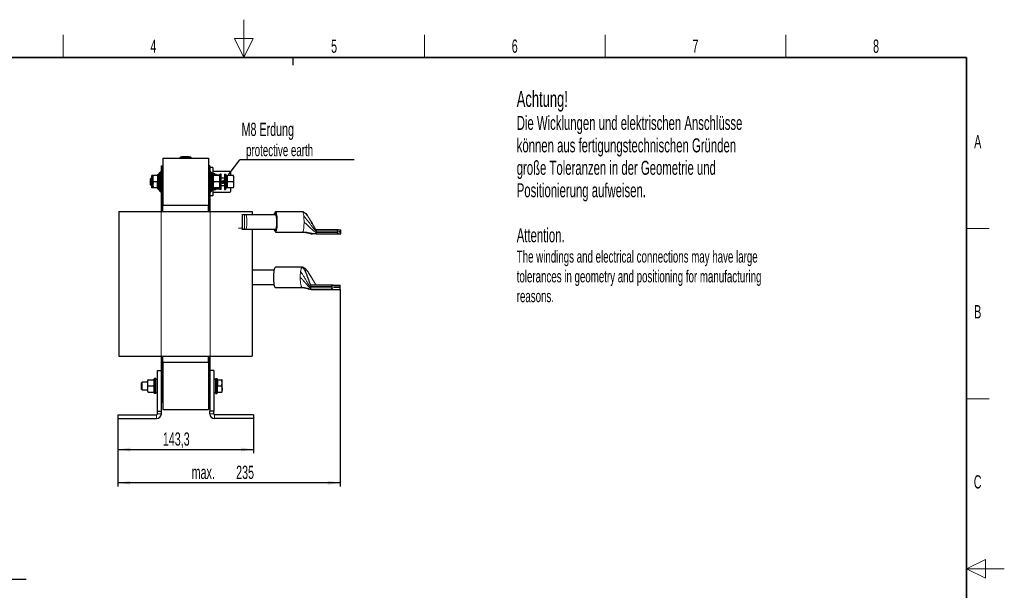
# Model space of a CAD drawing. Header units: millimetres. Extents: x 5 to 418, y 2 to 292.
# Tile 20 of 20: x 158 to 418, y 142 to 292. Entities that reach past the tile are written whole.
import ezdxf

# ---------------------------------------------------------------- set-up
doc = ezdxf.new("R2010")
doc.units = ezdxf.units.MM
doc.layers.add('SLD-0', color=7, linetype='Continuous')
doc.styles.add('SLDTEXTSTYLE0', font='TXT', dxfattribs={"width": 0.605})
doc.dimstyles.new('SLDDIMSTYLE0', dxfattribs={"dimtxt": 3.5, "dimasz": 3.302, "dimexe": 0, "dimexo": 0.0625, "dimgap": 0.875, "dimtad": 1, "dimlfac": 4, "dimrnd": 1e-09, "dimzin": 12, "dimdsep": 46, "dimtxsty": 'SLDTEXTSTYLE0', "dimsah": 1, "dimcen": 0.09, "dimadec": 0, "dimazin": 3, "dimtfac": 1, "dimtofl": 0, "dimtmove": 0, "dimatfit": 3, "dimfxl": 1, "dimfrac": 2, "dimtolj": 1, "dimtzin": 12, "dimarcsym": 0})
doc.dimstyles.new('SLDDIMSTYLE2', dxfattribs={"dimtxt": 3.5, "dimasz": 3.302, "dimexe": 0, "dimexo": 0.0625, "dimgap": 0.875, "dimtad": 1, "dimdec": 0, "dimlfac": 4, "dimrnd": 1e-09, "dimzin": 12, "dimdsep": 46, "dimtxsty": 'SLDTEXTSTYLE0', "dimsah": 1, "dimcen": 0.09, "dimadec": 0, "dimazin": 3, "dimtfac": 1, "dimtofl": 0, "dimtmove": 0, "dimatfit": 3, "dimfxl": 1, "dimfrac": 2, "dimtolj": 1, "dimtzin": 12, "dimarcsym": 0})
doc.dimstyles.new('SLDDIMSTYLE3', dxfattribs={"dimtxt": 0.18, "dimasz": 1.016, "dimexe": 0, "dimexo": 0.0625, "dimgap": 0, "dimtad": 0, "dimtih": 1, "dimtoh": 1, "dimdec": 0, "dimrnd": 1e-09, "dimzin": 0, "dimdsep": 46, "dimtxsty": 'Standard', "dimblk1": 'DOT', "dimblk2": 'DOT', "dimsah": 1, "dimcen": 0.09, "dimadec": 0, "dimazin": 0, "dimtfac": 1.016, "dimtdec": 0, "dimtofl": 0, "dimtmove": 0, "dimatfit": 3, "dimldrblk": 'DOT', "dimfxl": 1, "dimfrac": 2, "dimtolj": 1, "dimtzin": 0, "dimarcsym": 0})

# ---------------------------------------------------------------- blocks, each defined once
blk = doc.blocks.new('_D_2')
at = {"layer": 'SLD-0'}
for p, q in [((183.71, 186.99), (183.71, 177.82)), ((219.53, 186.99), (219.53, 177.82)), ((183.71, 178.82), (219.53, 178.82))]:
    blk.add_line(p, q, dxfattribs=at)
for points in [[(183.71, 178.82), (187.01, 178.31), (187.01, 179.33)], [(219.53, 178.82), (216.23, 179.33), (216.23, 178.31)]]:
    blk.add_solid(points, dxfattribs=at)
at = {"layer": 'SLD-0', "insert": (195.6, 183.33), "char_height": 3.5, "attachment_point": 1, "style": 'SLDTEXTSTYLE0'}
blk.add_mtext('143,3', dxfattribs=at)
blk = doc.blocks.new('_D_3')
at = {"layer": 'SLD-0', "color": 7}
for p, q in [((242.5, 221.17), (242.5, 169.01)), ((183.71, 186.99), (183.71, 169.01)), ((242.5, 170.01), (183.71, 170.01))]:
    blk.add_line(p, q, dxfattribs=at)
for points in [[(183.71, 170.01), (187.01, 169.5), (187.01, 170.52)], [(242.5, 170.01), (239.2, 170.52), (239.2, 169.5)]]:
    blk.add_solid(points, dxfattribs=at)
at = {"layer": 'SLD-0', "color": 7, "char_height": 3.5, "attachment_point": 1, "style": 'SLDTEXTSTYLE0'}
for s, insert in [('235', (214.97, 174.52)), ('max.', (203.21, 174.52))]:
    blk.add_mtext(s, dxfattribs=dict(at, insert=insert))
blk = doc.blocks.new('SW_NOTE_0')
at = {"layer": 'SLD-0', "color": 0}
blk.add_line((30.23, 0), (0, 0), dxfattribs=at)
at = {"layer": 'SLD-0', "color": 0, "attachment_point": 1, "style": 'SLDTEXTSTYLE0'}
for s, insert, char_height in [('M8 Erdung', (0.45, 9.83), 3.5), ('protective earth', (1.64, 4.16), 3.175)]:
    blk.add_mtext(s, dxfattribs=dict(at, insert=insert, char_height=char_height))
blk = doc.blocks.new('_Dot')
at = {"color": 0, "linetype": 'ByBlock', "lineweight": -2}
blk.add_line((-0.5, 0), (-1, 0), dxfattribs=at)
at = {"color": 0, "linetype": 'ByBlock', "const_width": 0.5}
blk.add_lwpolyline([(-0.25, 0, 1), (0.25, 0, 1)], format="xyb", close=True, dxfattribs=at)
blk = doc.blocks.new('SW_NOTE_0_1')
at = {"layer": 'SLD-0', "color": 0}
blk.add_line((14.31, 0), (0, 0), dxfattribs=at)
at = {"layer": 'SLD-0', "color": 0, "attachment_point": 1, "style": 'SLDTEXTSTYLE0'}
for s, insert, char_height in [('für M8', (0.44, 9.82), 3.5), ('for M8', (1.63, 4.15), 3.175)]:
    blk.add_mtext(s, dxfattribs=dict(at, insert=insert, char_height=char_height))

msp = doc.modelspace()

# ---------------------------------------------------------------- linework, layer by layer
at = {"color": 7, "linetype": 'Continuous', "lineweight": 25}
for p, q in [((195.5815, 255.8683), (195.5815, 243.3683)), ((195.5815, 255.8683), (207.6565, 255.8683)), ((200.119, 255.8683), (200.119, 255.9463)), ((200.6504, 256.1677), (200.2545, 256.1369)), ((200.867, 256.2036), (200.6373, 256.1896)), ((201.1824, 256.1784), (200.6492, 256.1565)), ((200.6492, 256.1726), (200.6492, 256.1675)), ((200.6492, 256.1395), (200.6492, 256.1345)), ((201.3891, 256.2434), (201.1008, 256.2299)), ((201.1008, 256.2299), (201.1008, 256.2302)), ((201.3891, 256.2434), (201.3891, 256.2434)), ((201.7828, 256.245), (201.7828, 256.245)), ((202.1015, 256.2321), (201.7828, 256.245)), ((202.1015, 256.2325), (202.1015, 256.2321)), ((202.5643, 256.1936), (202.2559, 256.2111)), ((202.9835, 256.1369), (202.5512, 256.1705)), ((202.5525, 256.1749), (202.5525, 256.1699)), ((202.5525, 256.1404), (202.5525, 256.1354)), ((203.119, 255.8683), (203.119, 255.9463)), ((207.6565, 255.8683), (207.6565, 243.3683)), ((195.2065, 253.8683), (195.5815, 253.8683)), ((195.2065, 241.7433), (195.2065, 253.8683)), ((195.5815, 241.7433), (195.5815, 253.8683)), ((208.0315, 253.8683), (207.6565, 253.8683)), ((207.6565, 253.8683), (207.6565, 241.7433)), ((208.0315, 253.8683), (208.0315, 241.7433)), ((208.7815, 253.3683), (208.0315, 253.3683)), ((208.7815, 253.3683), (208.7815, 251.6183)), ((192.5232, 250.6183), (192.3315, 250.4266)), ((192.3315, 248.8101), (192.3315, 250.4266)), ((192.6065, 250.6183), (192.5232, 250.6183)), ((192.5232, 248.6183), (192.5232, 250.6183)), ((192.6065, 251.0683), (192.6534, 251.2433)), ((192.6065, 251.0683), (192.6065, 248.1683)), ((192.6534, 251.2433), (192.7207, 251.2433)), ((192.9377, 251.2433), (192.7207, 251.2433)), ((192.9815, 251.2433), (192.9815, 250.4308)), ((192.9815, 250.4308), (192.9815, 248.8058)), ((194.1565, 251.2433), (193.073, 251.2433)), ((194.1922, 251.2433), (194.1565, 251.2433)), ((194.1565, 251.2433), (194.1565, 249.6183)), ((194.3065, 251.0721), (194.1565, 251.1587)), ((194.1922, 251.2433), (194.2014, 251.1327)), ((194.3053, 251.0727), (194.2596, 251.2433)), ((194.3065, 251.5183), (194.4065, 251.6183)), ((194.3065, 247.7183), (194.3065, 251.5183)), ((194.4065, 247.6183), (194.4065, 251.6183)), ((194.7065, 251.6183), (194.4065, 251.6183)), ((194.9565, 252.2433), (194.7065, 251.9933)), ((194.7065, 247.2433), (194.7065, 251.9933)), ((195.2065, 252.2433), (194.9565, 252.2433)), ((194.9565, 252.2433), (194.9565, 246.9933)), ((208.2815, 252.2433), (208.0315, 252.2433)), ((208.5315, 251.9933), (208.2815, 252.2433)), ((208.2815, 249.6183), (208.2815, 252.2433)), ((208.5315, 251.9933), (208.5315, 249.6183)), ((208.5315, 251.6183), (208.8315, 251.6183)), ((213.319, 252.3683), (208.7815, 252.3683)), ((209.0405, 251.7246), (208.7815, 251.7246)), ((208.8315, 251.6183), (208.8315, 247.6183)), ((208.9315, 251.5183), (208.8315, 251.6183)), ((208.9315, 251.5183), (208.9315, 247.7183)), ((209.2815, 251.3683), (208.9315, 251.3683)), ((208.9315, 251.0683), (208.9784, 251.2433)), ((209.0457, 251.2433), (208.9784, 251.2433)), ((209.0405, 251.7246), (209.0405, 251.3683)), ((209.3815, 251.7246), (209.0405, 251.7246)), ((210.5172, 251.2433), (209.0457, 251.2433)), ((209.2815, 251.6183), (209.5815, 251.6183)), ((209.2815, 251.6183), (209.2815, 251.2433)), ((209.3815, 251.7246), (209.3815, 251.6183)), ((209.5815, 251.6183), (209.5815, 251.2433)), ((209.6815, 251.5183), (209.5815, 251.6183)), ((209.6815, 251.5183), (209.6815, 251.2433)), ((209.8315, 251.485), (210.6315, 251.485)), ((209.8315, 251.485), (209.8315, 251.2433)), ((210.5172, 251.2433), (210.5845, 251.2433)), ((210.6315, 251.0683), (210.5846, 251.2433)), ((210.6315, 251.5183), (210.7315, 251.6183)), ((210.6315, 247.7183), (210.6315, 251.5183)), ((210.7315, 247.6183), (210.7315, 251.6183)), ((211.0315, 251.6183), (210.7315, 251.6183)), ((211.0315, 247.6183), (211.0315, 251.6183)), ((211.8565, 250.6183), (211.0315, 250.6183)), ((211.8565, 251.6183), (211.8565, 247.6183)), ((211.8565, 251.6183), (212.1565, 251.6183)), ((212.1565, 251.6183), (212.1565, 247.6183)), ((212.2565, 251.5183), (212.1565, 251.6183)), ((212.2565, 251.5183), (212.2565, 247.7183)), ((212.4565, 251.2433), (212.2565, 251.2433)), ((212.4565, 247.9933), (212.4565, 251.2433)), ((212.6065, 250.6683), (212.4565, 251.2433)), ((212.6065, 251.0683), (212.6534, 251.2433)), ((212.6065, 251.0683), (212.6065, 248.1683)), ((212.6534, 251.2433), (212.7207, 251.2433)), ((214.1922, 251.2433), (212.7207, 251.2433)), ((213.569, 251.2433), (213.569, 252.1183)), ((214.3065, 251.0683), (214.2596, 251.2433)), ((214.3065, 251.0683), (214.3065, 248.3626)), ((192.3315, 248.8101), (192.5232, 248.6183)), ((192.5232, 248.6183), (192.6065, 248.6183)), ((192.6065, 248.1683), (192.6534, 247.9933)), ((192.6534, 247.9933), (192.7207, 247.9933)), ((192.9815, 249.6183), (192.7207, 249.6183)), ((192.9377, 247.9933), (192.7207, 247.9933)), ((192.9815, 248.8058), (193.073, 247.9933)), ((192.9815, 248.8058), (192.9815, 247.9933)), ((194.1565, 249.6183), (193.073, 249.6183)), ((194.1565, 247.9933), (193.073, 247.9933)), ((194.1565, 247.9933), (194.1565, 249.6183)), ((194.1565, 248.078), (194.3065, 248.1646)), ((194.1922, 247.9933), (194.1565, 247.9933)), ((194.2014, 248.1039), (194.1922, 247.9933)), ((194.2596, 247.9933), (194.3053, 248.1639)), ((194.3065, 247.7183), (194.4065, 247.6183)), ((194.7065, 247.6183), (194.4065, 247.6183)), ((194.7065, 247.2433), (194.9565, 246.9933)), ((208.2815, 246.9933), (208.2815, 249.6183)), ((208.2815, 246.9933), (208.5315, 247.2433)), ((208.5315, 249.6183), (208.5315, 247.2433)), ((208.5315, 247.6183), (208.8315, 247.6183)), ((208.7815, 247.6183), (208.7815, 245.8683)), ((209.0405, 247.5121), (208.7815, 247.5121)), ((208.9315, 247.7183), (208.8315, 247.6183)), ((208.9315, 248.1683), (208.9784, 247.9933)), ((208.9315, 247.8683), (209.2815, 247.8683)), ((209.0457, 247.9933), (208.9784, 247.9933)), ((209.0405, 247.8683), (209.0405, 247.5121)), ((209.3815, 247.5121), (209.0405, 247.5121)), ((210.5172, 249.6183), (209.0457, 249.6183)), ((210.5172, 247.9933), (209.0457, 247.9933)), ((209.2815, 247.9933), (209.2815, 247.6183)), ((209.2815, 247.6183), (209.5815, 247.6183)), ((209.3815, 247.6183), (209.3815, 247.5121)), ((209.5815, 247.9933), (209.5815, 247.6183)), ((209.6815, 247.7183), (209.5815, 247.6183)), ((209.6815, 247.9933), (209.6815, 247.7183)), ((209.8315, 247.7516), (209.8315, 247.9933)), ((209.8315, 247.7516), (210.6315, 247.7516)), ((210.5172, 247.9933), (210.5845, 247.9933)), ((210.5846, 247.9933), (210.6315, 248.1683)), ((210.6315, 247.7183), (210.7315, 247.6183)), ((211.0315, 247.6183), (210.7315, 247.6183)), ((211.0315, 248.6183), (211.8565, 248.6183)), ((211.8565, 247.6183), (212.1565, 247.6183)), ((212.2565, 247.7183), (212.1565, 247.6183)), ((212.4565, 247.9933), (212.2565, 247.9933)), ((212.6065, 248.5683), (212.4565, 247.9933)), ((212.6065, 248.1683), (212.6534, 247.9933)), ((212.6534, 247.9933), (212.7207, 247.9933)), ((214.1922, 249.6183), (212.7207, 249.6183)), ((214.1922, 247.9933), (212.7207, 247.9933)), ((213.569, 247.1183), (213.569, 247.9933)), ((214.2596, 247.9933), (214.3065, 248.1683)), ((214.3065, 248.3626), (214.3065, 248.1683)), ((194.9565, 246.9933), (195.2065, 246.9933)), ((208.0315, 246.9933), (208.2815, 246.9933)), ((208.7815, 245.8683), (208.0315, 245.8683)), ((208.7815, 246.8683), (213.319, 246.8683)), ((195.5815, 241.7433), (195.5815, 243.3683)), ((207.6565, 243.3683), (195.5815, 243.3683)), ((207.6565, 241.7433), (207.6565, 243.3683)), ((183.994, 241.7433), (183.994, 203.4933)), ((183.994, 241.7433), (195.119, 241.7433)), ((195.119, 241.7433), (208.119, 241.7433)), ((208.119, 241.7433), (219.244, 241.7433)), ((216.619, 240.9009), (216.439, 240.9025)), ((217.1941, 240.9009), (216.619, 240.9009)), ((216.619, 237.3458), (216.619, 240.9009)), ((217.5421, 240.9009), (217.1941, 240.9009)), ((225.369, 240.9009), (217.5421, 240.9009)), ((219.244, 241.7433), (219.244, 240.9009)), ((232.5484, 241.6634), (225.369, 241.6634)), ((216.619, 237.3458), (215.5616, 237.25)), ((216.4392, 237.0895), (216.619, 237.1009)), ((216.619, 237.3458), (216.619, 237.1009)), ((216.619, 237.1009), (217.1941, 237.1009)), ((217.1941, 237.1009), (217.5421, 237.1009)), ((217.5421, 237.1009), (225.369, 237.1009)), ((219.244, 237.1009), (219.244, 203.4933)), ((235.0516, 238.6126), (234.9248, 238.8369)), ((241.9916, 236.9134), (236.1324, 236.9134)), ((241.9916, 236.9134), (242.6357, 236.9134)), ((242.6357, 236.3772), (242.6357, 236.9134)), ((225.369, 236.3384), (232.5484, 236.3384)), ((236.1324, 235.8384), (235.1536, 235.8384)), ((236.1324, 235.8384), (241.9916, 235.8384)), ((241.781, 236.5551), (241.781, 236.1967)), ((241.9916, 235.8384), (242.6357, 235.8384)), ((242.083, 236.3747), (242.083, 236.3772)), ((242.083, 236.3772), (242.6357, 236.3772)), ((242.6357, 236.3747), (242.083, 236.3747)), ((242.6357, 235.8384), (242.6357, 236.3747)), ((232.4605, 226.9974), (225.369, 226.9974)), ((224.9812, 226.2349), (219.244, 226.2349)), ((219.244, 222.4349), (224.9812, 222.4349)), ((225.369, 221.6724), (232.4605, 221.6724)), ((240.5736, 222.2474), (234.7861, 222.2474)), ((240.2418, 221.8891), (240.2418, 221.5308)), ((240.5736, 222.2474), (242.5009, 222.2474)), ((240.7258, 221.7087), (240.7258, 221.7112)), ((240.7258, 221.7112), (242.5009, 221.7112)), ((242.5009, 221.7087), (240.7258, 221.7087)), ((242.1136, 221.7112), (242.1136, 221.7087)), ((242.5009, 221.7112), (242.5009, 222.2474)), ((242.5009, 221.1724), (242.5009, 221.7087)), ((234.7861, 221.1724), (240.5736, 221.1724)), ((240.5736, 221.1724), (242.5009, 221.1724)), ((183.994, 203.4933), (195.119, 203.4933)), ((195.119, 203.4933), (208.119, 203.4933)), ((195.2065, 199.7433), (195.2065, 203.4933)), ((195.5815, 191.3683), (195.5815, 203.4933)), ((195.5815, 201.8683), (195.5815, 203.4933)), ((207.6565, 203.4933), (207.6565, 191.3683)), ((207.6565, 201.8683), (207.6565, 203.4933)), ((208.0315, 203.4933), (208.0315, 199.7433)), ((208.119, 203.4933), (219.244, 203.4933)), ((207.6565, 201.8683), (195.5815, 201.8683)), ((195.5815, 201.8683), (195.5815, 189.3683)), ((207.6565, 201.8683), (207.6565, 189.3683)), ((194.2065, 188.9933), (194.2065, 199.7433)), ((194.2065, 199.7433), (195.2065, 199.7433)), ((195.2065, 188.9933), (195.2065, 199.7433)), ((208.0315, 199.7433), (208.0315, 188.9933)), ((209.0315, 199.7433), (208.0315, 199.7433)), ((209.0315, 199.7433), (209.0315, 188.9933)), ((190.1232, 196.6183), (189.9315, 196.4266)), ((189.9315, 195.6183), (189.9315, 196.4266)), ((189.9315, 194.8101), (189.9315, 195.6183)), ((191.6065, 196.6183), (190.1232, 196.6183)), ((190.1232, 195.6183), (190.1232, 196.6183)), ((190.1232, 194.6183), (190.1232, 195.6183)), ((191.6534, 197.2433), (191.6065, 197.0683)), ((191.6065, 196.874), (191.6065, 197.0683)), ((191.6065, 194.1683), (191.6065, 196.874)), ((191.7207, 197.2433), (191.6535, 197.2433)), ((191.7207, 197.2433), (193.1922, 197.2433)), ((191.7207, 195.6183), (193.1922, 195.6183)), ((193.1922, 197.2433), (193.2596, 197.2433)), ((193.3065, 197.0683), (193.2596, 197.2433)), ((193.3065, 197.5183), (193.4065, 197.6183)), ((193.3065, 193.7183), (193.3065, 197.5183)), ((193.4065, 193.6183), (193.4065, 197.6183)), ((193.7065, 197.6183), (193.4065, 197.6183)), ((193.7065, 193.6183), (193.7065, 197.6183)), ((194.2065, 197.3683), (193.7065, 197.3683)), ((209.5315, 197.3683), (209.0315, 197.3683)), ((209.5315, 197.6183), (209.8315, 197.6183)), ((209.5315, 197.6183), (209.5315, 193.6183)), ((209.8315, 197.6183), (209.8315, 193.6183)), ((209.9315, 197.5183), (209.8315, 197.6183)), ((209.9315, 197.5183), (209.9315, 193.7183)), ((210.0815, 197.1587), (209.9315, 197.0721)), ((210.0815, 197.2433), (210.0815, 195.6183)), ((210.0815, 197.2433), (211.165, 197.2433)), ((210.0815, 195.6183), (211.165, 195.6183)), ((210.0815, 193.9933), (210.0815, 195.6183)), ((211.2565, 196.4308), (211.2565, 197.2433)), ((211.2565, 194.8058), (211.2565, 196.4308)), ((189.9315, 194.8101), (190.1232, 194.6183)), ((190.1232, 194.6183), (191.6065, 194.6183)), ((191.6065, 194.1683), (191.6534, 193.9933)), ((191.7207, 193.9933), (191.6535, 193.9933)), ((191.7207, 193.9933), (193.1922, 193.9933)), ((193.1922, 193.9933), (193.2596, 193.9933)), ((193.3065, 194.1683), (193.2596, 193.9933)), ((193.3065, 193.7183), (193.4065, 193.6183)), ((193.7065, 193.6183), (193.4065, 193.6183)), ((193.7065, 193.8683), (194.2065, 193.8683)), ((209.0315, 193.8683), (209.5315, 193.8683)), ((209.5315, 193.6183), (209.8315, 193.6183)), ((209.9315, 193.7183), (209.8315, 193.6183)), ((209.9315, 194.1646), (210.0815, 194.078)), ((210.0815, 193.9933), (211.165, 193.9933)), ((211.2565, 194.8058), (211.165, 193.9933)), ((211.2565, 193.9933), (211.2565, 194.8058)), ((195.2065, 191.3683), (195.5815, 191.3683)), ((208.0315, 191.3683), (207.6565, 191.3683)), ((183.7065, 187.9933), (183.7065, 186.9933)), ((183.7065, 187.9933), (193.9565, 187.9933)), ((194.2065, 188.9933), (195.2065, 188.9933)), ((194.2065, 188.2433), (194.2065, 188.9933)), ((195.2065, 188.2433), (195.2065, 188.9933)), ((195.5815, 189.3683), (207.6565, 189.3683)), ((209.0315, 188.9933), (208.0315, 188.9933)), ((208.0315, 188.2433), (208.0315, 188.9933)), ((209.0315, 188.2433), (209.0315, 188.9933)), ((219.5315, 187.9933), (209.2815, 187.9933)), ((219.5315, 187.9933), (219.5315, 186.9933)), ((183.7065, 186.9933), (193.9565, 186.9933)), ((219.5315, 186.9933), (209.2815, 186.9933))]:
    msp.add_line(p, q, dxfattribs=at)
at = {"color": 7, "linetype": 'Continuous', "lineweight": 18}
for p, q in [((200.3669, 256.1212), (200.369, 255.9463)), ((200.369, 255.8683), (200.369, 255.9463)), ((202.871, 256.1212), (202.869, 255.9463)), ((202.869, 255.8683), (202.869, 255.9463)), ((194.2319, 248.1215), (194.1922, 247.9933)), ((210.6315, 248.3626), (210.5172, 247.9933)), ((214.3065, 248.3626), (214.1922, 247.9933)), ((195.119, 241.7433), (195.119, 203.4933)), ((208.119, 241.7433), (208.119, 203.4933)), ((217.1941, 240.9009), (217.1941, 237.1009)), ((232.8607, 240.4337), (232.8482, 240.5659)), ((234.5837, 235.9475), (234.7398, 235.909)), ((236.1796, 236.6718), (236.1823, 236.5551)), ((236.1823, 236.5551), (236.1823, 236.1967)), ((236.1823, 236.5551), (241.781, 236.5551)), ((241.781, 236.1967), (236.1823, 236.1967)), ((231.994, 225.7678), (232.0127, 225.8999)), ((234.7156, 222.0058), (234.7116, 221.8891)), ((234.7116, 221.8891), (240.2418, 221.8891)), ((234.7116, 221.8891), (234.7116, 221.5308)), ((240.2418, 221.5308), (234.7116, 221.5308)), ((191.6065, 196.874), (191.7207, 197.2433)), ((193.9565, 186.9933), (193.9565, 187.9933)), ((194.2065, 188.2433), (195.2065, 188.2433)), ((208.0315, 188.2433), (209.0315, 188.2433)), ((209.2815, 187.9933), (209.2815, 186.9933))]:
    msp.add_line(p, q, dxfattribs=at)
at = {"color": 7, "linetype": 'Continuous', "lineweight": 18, "flags": 128}
msp.add_lwpolyline([(217.5421, 240.9009), (217.5849, 240.8759), (217.64, 240.766), (217.6905, 240.5735), (217.7341, 240.3075), (217.7687, 239.9805), (217.7927, 239.6076), (217.805, 239.2063), (217.805, 238.7955), (217.7927, 238.3942), (217.7687, 238.0213), (217.7341, 237.6943), (217.6905, 237.4283), (217.64, 237.2358), (217.5849, 237.1259), (217.5421, 237.1009)], dxfattribs=at)
at = {"color": 7, "linetype": 'Continuous', "lineweight": 25, "flags": 128}
for points in [[(225.1094, 240.9009), (225.1457, 241.1256), (225.2038, 241.3843), (225.2676, 241.5618), (225.3348, 241.652), (225.4032, 241.652), (225.4704, 241.5618), (225.5341, 241.3843), (225.5923, 241.1256), (225.6428, 240.7946), (225.684, 240.4025), (225.7145, 239.9627), (225.7332, 239.4901), (225.7395, 239.0009), (225.7332, 238.5117), (225.7145, 238.0391), (225.684, 237.5993), (225.6428, 237.2072), (225.5923, 236.8762), (225.5341, 236.6175), (225.4704, 236.44), (225.4032, 236.3498), (225.3348, 236.3498), (225.2676, 236.44), (225.2038, 236.6175), (225.1457, 236.8762), (225.1094, 237.1009)], [(225.1692, 240.9009), (225.1848, 240.9808), (225.2421, 241.2009), (225.3043, 241.3364), (225.369, 241.3822), (225.4336, 241.3364), (225.4958, 241.2009), (225.5531, 240.9808), (225.6033, 240.6847), (225.6445, 240.3239), (225.6751, 239.9122), (225.694, 239.4655), (225.7004, 239.0009), (225.694, 238.5363), (225.6751, 238.0896), (225.6445, 237.678), (225.6033, 237.3171), (225.5531, 237.021), (225.4958, 236.8009), (225.4336, 236.6654), (225.369, 236.6197), (225.3043, 236.6654), (225.2421, 236.8009), (225.1848, 237.021), (225.1692, 237.1009)], [(225.369, 240.9009), (225.4117, 240.8759), (225.4668, 240.766), (225.5174, 240.5735), (225.5609, 240.3075), (225.5955, 239.9805), (225.6195, 239.6076), (225.6318, 239.2063), (225.6318, 238.7955), (225.6195, 238.3942), (225.5955, 238.0213), (225.5609, 237.6943), (225.5174, 237.4283), (225.4668, 237.2358), (225.4117, 237.1259), (225.369, 237.1009)], [(225.6355, 240.4164), (225.6149, 240.2353), (225.5941, 239.9974)], [(225.5941, 238.0044), (225.6149, 237.7666), (225.6355, 237.5854)], [(225.369, 226.9974), (225.3179, 226.9861), (225.2175, 226.8958), (225.1222, 226.7183), (225.0354, 226.4597), (224.9599, 226.1287), (224.8983, 225.7366), (224.8528, 225.2968), (224.8248, 224.8242), (224.8154, 224.3349), (224.8248, 223.8457), (224.8528, 223.3731), (224.8983, 222.9333), (224.9599, 222.5412), (225.0354, 222.2102), (225.1222, 221.9516), (225.2175, 221.7741), (225.3179, 221.6838), (225.369, 221.6724)]]:
    msp.add_lwpolyline(points, dxfattribs=at)
at = {"color": 7, "linetype": 'Continuous', "lineweight": 25}
for centre, radius, start, end in [((200.294, 255.9656), 0.175, 97.642536, 180), ((202.944, 255.9656), 0.175, 360, 82.372785), ((213.319, 252.1183), 0.25, 0, 90), ((213.319, 247.1183), 0.25, 270, 360), ((193.9565, 188.2433), 0.25, 270, 0), ((193.9565, 188.2433), 1.25, 270, 0), ((209.2815, 188.2433), 1.25, 180, 270), ((209.2815, 188.2433), 0.25, 180, 270)]:
    msp.add_arc(centre, radius, start, end, dxfattribs=at)
at = {"color": 7, "linetype": 'Continuous', "lineweight": 18}
for centre, radius, start, end in [((200.294, 255.9463), 0.175, 90.989679, 179.997938), ((202.944, 255.9463), 0.175, 0.002064, 89.009565), ((232.5479, 241.6072), 0.0562, 65.020516, 89.530709), ((232.5479, 236.3946), 0.0562, 270.469291, 294.979484), ((232.4607, 226.8785), 0.119, 90.083382, 107.09171), ((232.4609, 221.7924), 0.1199, 252.965, 268.417137)]:
    msp.add_arc(centre, radius, start, end, dxfattribs=at)
for points, knots in [([(200.369, 255.9463), (200.3409, 255.9462), (200.2847, 255.946), (200.2097, 255.9459), (200.1532, 255.946), (200.1232, 255.9461), (200.1202, 255.9462), (200.119, 255.9463)], [0, 0, 0, 0, 0.21467278, 0.42935247, 0.64402667, 0.85869575, 1, 1, 1, 1]), ([(200.2706, 256.139), (200.2706, 256.139), (200.2688, 256.1405), (200.2752, 256.1361), (200.2857, 256.1262), (200.2909, 256.1213)], [0, 0, 0, 0, 0.00007307, 0.50001726, 1, 1, 1, 1]), ([(200.2909, 256.1213), (200.2914, 256.1212), (200.2925, 256.121), (200.3017, 256.1209), (200.3189, 256.1209), (200.3415, 256.121), (200.3584, 256.1212), (200.3669, 256.1212)], [0, 0, 0, 0, 0.14056698, 0.35532785, 0.57084385, 0.7860438, 1, 1, 1, 1]), ([(200.3669, 256.1212), (200.509, 256.1228), (200.7932, 256.1258), (201.2195, 256.1283), (201.6459, 256.1291), (202.1965, 256.1279), (202.6048, 256.1239), (202.871, 256.1212)], [0, 0, 0, 0, 0.17024728, 0.34049885, 0.51077094, 0.68104984, 1, 1, 1, 1]), ([(202.869, 255.9463), (202.6032, 255.949), (202.0536, 255.9545), (201.2202, 255.9547), (200.6527, 255.9491), (200.369, 255.9463)], [0, 0, 0, 0, 0.31897789, 0.65947635, 1, 1, 1, 1]), ([(203.119, 255.9463), (203.1189, 255.9463), (203.1188, 255.9463), (203.1173, 255.9462), (203.1138, 255.9461), (203.1093, 255.9461), (203.1035, 255.9461), (203.096, 255.946), (203.0847, 255.946), (203.0738, 255.946), (203.0598, 255.946), (203.0419, 255.946), (203.0203, 255.946), (202.997, 255.946), (202.9721, 255.946), (202.9457, 255.9461), (202.9205, 255.9461), (202.8967, 255.9462), (202.8782, 255.9463), (202.869, 255.9463)], [0, 0, 0, 0, 0.02659979, 0.07997988, 0.13367561, 0.18769105, 0.21480459, 0.27759784, 0.33934458, 0.39968852, 0.42959328, 0.51537322, 0.60126089, 0.64431302, 0.73009108, 0.81597681, 0.85902795, 0.92929779, 1, 1, 1, 1]), ([(202.871, 256.1212), (202.8766, 256.1212), (202.8906, 256.121), (202.9118, 256.1209), (202.931, 256.1209), (202.9442, 256.121), (202.9461, 256.1212), (202.947, 256.1213)], [0, 0, 0, 0, 0.1406569, 0.35550383, 0.57103286, 0.78617163, 1, 1, 1, 1]), ([(202.947, 256.1213), (202.9527, 256.1265), (202.964, 256.137), (202.9662, 256.1384), (202.9673, 256.139)], [0, 0, 0, 0, 0.5000514, 1, 1, 1, 1]), ([(236.1823, 236.5551), (236.1696, 236.5567), (236.1407, 236.5605), (236.084, 236.5896), (235.975, 236.668), (235.7365, 236.9045), (235.388, 237.3232), (234.9399, 237.9029), (234.4331, 238.5815), (233.8912, 239.3035), (233.3627, 239.9986), (233.0067, 240.3911), (232.8482, 240.5659)], [0, 0, 0, 0, 0.007099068, 0.016141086, 0.03484244, 0.081914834, 0.203760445, 0.342668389, 0.497610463, 0.686254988, 0.860283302, 1, 1, 1, 1]), ([(236.1823, 236.1967), (236.167, 236.1983), (236.1323, 236.2018), (236.0769, 236.2229), (235.9727, 236.273), (235.7419, 236.424), (235.3933, 236.7036), (234.9469, 237.0951), (234.4457, 237.5573), (233.915, 238.0598), (233.3987, 238.5558), (233.0671, 238.8635), (232.919, 239.0009)], [0, 0, 0, 0, 0.01046707, 0.02372804, 0.03999968, 0.08999864, 0.21452762, 0.35355618, 0.50696353, 0.69233443, 0.86259068, 1, 1, 1, 1]), ([(236.1324, 235.8384), (236.1169, 235.8388), (236.0816, 235.8398), (236.0243, 235.8456), (235.9148, 235.8592), (235.6683, 235.8997), (235.2919, 235.9714), (234.8064, 236.0657), (234.2578, 236.1687), (233.6738, 236.2635), (233.1058, 236.3415), (232.7366, 236.343), (232.5717, 236.3437)], [0, 0, 0, 0, 0.00997524, 0.02273756, 0.03852512, 0.08747509, 0.21056114, 0.34891513, 0.50236054, 0.68878221, 0.86096506, 1, 1, 1, 1]), ([(234.6107, 224.7936), (234.4491, 225.0477), (234.0961, 225.6028), (233.6846, 226.1951), (233.3877, 226.4485), (233.3433, 226.4864)], [0, 0, 0, 0, 0.41808359, 0.9129547, 1, 1, 1, 1]), ([(234.7116, 221.5308), (234.6968, 221.5323), (234.6632, 221.5359), (234.6129, 221.557), (234.5201, 221.607), (234.3225, 221.758), (234.0324, 222.0377), (233.6641, 222.4291), (233.2497, 222.8914), (232.803, 223.3939), (232.3606, 223.8898), (232.047, 224.1975), (231.907, 224.3349)], [0, 0, 0, 0, 0.01046707, 0.02372804, 0.03999968, 0.08999864, 0.21452762, 0.35355618, 0.50696353, 0.69233443, 0.86259068, 1, 1, 1, 1]), ([(234.7116, 221.8891), (234.6992, 221.8908), (234.6711, 221.8946), (234.6186, 221.9237), (234.5202, 222.002), (234.313, 222.2385), (234.0205, 222.6573), (233.6523, 223.237), (233.2426, 223.9155), (232.8123, 224.6376), (232.3986, 225.3326), (232.1316, 225.7251), (232.0127, 225.8999)], [0, 0, 0, 0, 0.007099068, 0.016141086, 0.03484244, 0.081914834, 0.203760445, 0.342668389, 0.497610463, 0.686254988, 0.860283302, 1, 1, 1, 1]), ([(233.7974, 221.4152), (233.7069, 221.4419), (233.4787, 221.5091), (233.133, 221.5974), (232.7748, 221.6756), (232.5336, 221.677), (232.4258, 221.6777)], [0, 0, 0, 0, 0.19777157, 0.4982959, 0.77586629, 1, 1, 1, 1])]:
    msp.add_open_spline(points, degree=3, knots=knots, dxfattribs=at)
at = {"color": 7, "linetype": 'Continuous', "lineweight": 25}
for points, knots in [([(200.6492, 256.1726), (200.738, 256.1764), (200.9157, 256.184), (201.0935, 256.1803), (201.1824, 256.1784)], [0, 0, 0, 0, 0.49980756, 1, 1, 1, 1]), ([(201.0847, 256.1744), (201.0284, 256.1755), (200.8832, 256.1781), (200.7381, 256.1716), (200.6492, 256.1675)], [0, 0, 0, 0, 0.38771181, 1, 1, 1, 1]), ([(200.6492, 256.1395), (200.9095, 256.145), (201.3568, 256.1545), (201.9914, 256.1526), (202.3655, 256.1445), (202.5525, 256.1404)], [0, 0, 0, 0, 0.41032191, 0.70512268, 1, 1, 1, 1]), ([(202.5525, 256.1354), (202.2924, 256.1407), (201.8451, 256.1498), (201.2105, 256.1471), (200.8363, 256.1387), (200.6492, 256.1345)], [0, 0, 0, 0, 0.4100689, 0.70499675, 1, 1, 1, 1]), ([(202.4612, 256.1965), (202.3314, 256.2068), (202.0716, 256.2276), (201.73, 256.2372), (201.4376, 256.2352), (201.1945, 256.2266), (200.9514, 256.2119), (200.7896, 256.1974), (200.7087, 256.1902)], [0, 0, 0, 0, 0.222533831, 0.445427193, 0.583823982, 0.722329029, 0.86112491, 1, 1, 1, 1]), ([(200.7087, 256.1902), (200.821, 256.1979), (201.0457, 256.2133), (201.2708, 256.2121), (201.3833, 256.2114)], [0, 0, 0, 0, 0.49968856, 1, 1, 1, 1]), ([(200.8731, 256.1994), (200.8831, 256.2003), (200.9579, 256.2069), (201.0979, 256.2159), (201.293, 256.2256), (201.5043, 256.2312), (201.7316, 256.2312), (201.945, 256.2261), (202.0771, 256.2184), (202.1284, 256.2154)], [0, 0, 0, 0, 0.02394733, 0.17931287, 0.33485495, 0.49046939, 0.68389764, 0.8774793, 1, 1, 1, 1]), ([(201.7824, 256.2379), (201.7218, 256.2429), (201.5909, 256.2539), (201.46, 256.2418), (201.3896, 256.2353)], [0, 0, 0, 0, 0.462097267, 1, 1, 1, 1]), ([(201.5578, 256.1842), (201.6406, 256.1868), (201.8062, 256.1921), (202.0549, 256.1932), (202.3038, 256.1886), (202.4696, 256.1795), (202.5525, 256.1749)], [0, 0, 0, 0, 0.24974551, 0.49957062, 0.74971507, 1, 1, 1, 1]), ([(202.5525, 256.1584), (202.3869, 256.1663), (202.0555, 256.182), (201.7237, 256.1835), (201.5578, 256.1842)], [0, 0, 0, 0, 0.4998112, 1, 1, 1, 1]), ([(202.5525, 256.1699), (202.4698, 256.1744), (202.3043, 256.1833), (202.0328, 256.1895), (201.8441, 256.1848), (201.7383, 256.1821)], [0, 0, 0, 0, 0.30504124, 0.61025601, 1, 1, 1, 1]), ([(192.7207, 249.6183), (192.687, 249.8891), (192.6197, 250.4308), (192.687, 250.9725), (192.7207, 251.2433)], [0, 0, 0, 0, 0.4999949, 1, 1, 1, 1]), ([(192.9815, 250.4308), (192.9826, 250.4986), (192.9871, 250.7711), (193.0361, 251.0407), (193.073, 251.2433)], [0, 0, 0, 0, 0.248696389, 1, 1, 1, 1]), ([(193.073, 251.2433), (193.0712, 251.2433), (193.0425, 251.2433), (192.9953, 251.2433), (192.9861, 251.2433), (192.9815, 251.2433)], [0, 0, 0, 0, 0.03145487, 0.51397558, 1, 1, 1, 1]), ([(193.073, 249.6183), (193.0647, 249.6589), (193.0402, 249.7794), (193.0093, 249.9771), (192.9857, 250.2075), (192.9829, 250.3577), (192.9815, 250.4308)], [0, 0, 0, 0, 0.15141703, 0.4489443, 0.73171227, 1, 1, 1, 1]), ([(194.2595, 251.2433), (194.2595, 251.2433), (194.2819, 251.2433), (194.237, 251.2433), (194.1922, 251.2433)], [0, 0, 0, 0, 0.00174644, 1, 1, 1, 1]), ([(209.0457, 249.6183), (209.012, 249.8891), (208.9447, 250.4308), (209.012, 250.9725), (209.0457, 251.2433)], [0, 0, 0, 0, 0.4999949, 1, 1, 1, 1]), ([(210.5172, 251.2433), (210.5509, 250.9725), (210.6182, 250.4308), (210.5509, 249.8891), (210.5172, 249.6183)], [0, 0, 0, 0, 0.4999949, 1, 1, 1, 1]), ([(212.7207, 249.6183), (212.687, 249.8891), (212.6197, 250.4308), (212.687, 250.9725), (212.7207, 251.2433)], [0, 0, 0, 0, 0.4999949, 1, 1, 1, 1]), ([(214.1922, 251.2433), (214.2259, 250.9725), (214.2932, 250.4308), (214.2259, 249.8891), (214.1922, 249.6183)], [0, 0, 0, 0, 0.4999949, 1, 1, 1, 1]), ([(214.2595, 251.2433), (214.2595, 251.2433), (214.2819, 251.2433), (214.237, 251.2433), (214.1922, 251.2433)], [0, 0, 0, 0, 0.001746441, 1, 1, 1, 1]), ([(192.7207, 247.9933), (192.687, 248.2641), (192.6197, 248.8058), (192.687, 249.3475), (192.7207, 249.6183)], [0, 0, 0, 0, 0.4999949, 1, 1, 1, 1]), ([(193.073, 249.6183), (193.0661, 249.5848), (193.0456, 249.4844), (193.0175, 249.316), (192.9935, 249.1127), (192.9827, 248.9424), (192.9818, 248.84), (192.9815, 248.8058)], [0, 0, 0, 0, 0.12471359, 0.37430024, 0.62421315, 0.87450299, 1, 1, 1, 1]), ([(193.073, 247.9933), (193.0712, 247.9933), (193.0425, 247.9933), (192.9953, 247.9933), (192.9861, 247.9933), (192.9815, 247.9933)], [0, 0, 0, 0, 0.03145487, 0.51397558, 1, 1, 1, 1]), ([(194.2595, 247.9933), (194.2595, 247.9933), (194.2819, 247.9933), (194.237, 247.9933), (194.1922, 247.9933)], [0, 0, 0, 0, 0.00174644, 1, 1, 1, 1]), ([(209.0457, 247.9933), (209.012, 248.2641), (208.9447, 248.8058), (209.012, 249.3475), (209.0457, 249.6183)], [0, 0, 0, 0, 0.4999949, 1, 1, 1, 1]), ([(210.5172, 249.6183), (210.5509, 249.3475), (210.6182, 248.8058), (210.5509, 248.2641), (210.5172, 247.9933)], [0, 0, 0, 0, 0.4999949, 1, 1, 1, 1]), ([(212.7207, 247.9933), (212.687, 248.2641), (212.6197, 248.8058), (212.687, 249.3475), (212.7207, 249.6183)], [0, 0, 0, 0, 0.4999949, 1, 1, 1, 1]), ([(214.1922, 249.6183), (214.2259, 249.3475), (214.2932, 248.8058), (214.2259, 248.2641), (214.1922, 247.9933)], [0, 0, 0, 0, 0.499994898, 1, 1, 1, 1]), ([(214.2595, 247.9933), (214.2595, 247.9933), (214.2819, 247.9933), (214.237, 247.9933), (214.1922, 247.9933)], [0, 0, 0, 0, 0.00174644, 1, 1, 1, 1]), ([(232.951, 241.5232), (232.9442, 241.5289), (232.8694, 241.5907), (232.7466, 241.6319), (232.6157, 241.6614), (232.5648, 241.6629), (232.5484, 241.6634)], [0, 0, 0, 0, 0.0561963, 0.61684632, 0.87657921, 1, 1, 1, 1]), ([(232.5717, 241.6581), (232.7019, 241.6232), (232.9876, 241.5464), (233.3782, 241.1816), (233.8035, 240.6753), (234.2446, 240.017), (234.7085, 239.2359), (235.1497, 238.436), (235.4998, 237.7923), (235.7485, 237.3642), (235.8957, 237.136), (236.005, 236.9922), (236.0795, 236.9303), (236.1135, 236.9152), (236.1264, 236.914), (236.1324, 236.9134)], [0, 0, 0, 0, 0.07815907, 0.17141855, 0.27918581, 0.41905409, 0.56403557, 0.72188794, 0.857226, 0.91147673, 0.95419963, 0.9837127, 0.99423032, 0.9973255, 1, 1, 1, 1]), ([(241.781, 236.5551), (241.7829, 236.5893), (241.7867, 236.6577), (241.8145, 236.7498), (241.856, 236.8295), (241.9137, 236.8917), (241.9616, 236.9125), (241.9883, 236.9133), (241.9916, 236.9134)], [0, 0, 0, 0, 0.16254147, 0.324504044, 0.499844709, 0.711795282, 0.964722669, 1, 1, 1, 1]), ([(232.5484, 236.3384), (232.5844, 236.3378), (232.6883, 236.3361), (232.8503, 236.3225), (233.0765, 236.2955), (233.3547, 236.2488), (233.687, 236.1804), (234.0193, 236.1007), (234.2962, 236.0275), (234.4799, 235.9746), (234.6187, 235.9385), (234.6782, 235.9229)], [0, 0, 0, 0, 0.02755381, 0.07940903, 0.14809552, 0.26676678, 0.41044678, 0.58955291, 0.77236426, 0.90228091, 1, 1, 1, 1]), ([(234.7398, 235.909), (234.7612, 235.9036), (234.8457, 235.8824), (234.9624, 235.8587), (235.0863, 235.841), (235.1336, 235.8392), (235.1536, 235.8384)], [0, 0, 0, 0, 0.18861849, 0.74471666, 0.89192241, 1, 1, 1, 1]), ([(234.9321, 235.8681), (234.9369, 235.8669), (234.9433, 235.8653), (234.9513, 235.8643), (234.9534, 235.864)], [0, 0, 0, 0, 0.73615667, 1, 1, 1, 1]), ([(241.9916, 235.8384), (241.9642, 235.8444), (241.9103, 235.8563), (241.842, 235.9405), (241.7977, 236.0476), (241.7821, 236.1356), (241.7812, 236.186), (241.781, 236.1967)], [0, 0, 0, 0, 0.28972657, 0.57016437, 0.75890001, 0.94889426, 1, 1, 1, 1]), ([(232.4258, 226.9922), (232.5087, 226.9572), (232.6905, 226.8805), (232.9365, 226.5156), (233.2044, 226.0094), (233.483, 225.351), (233.779, 224.5699), (234.0659, 223.77), (234.3013, 223.1263), (234.4772, 222.6982), (234.5865, 222.47), (234.6722, 222.3263), (234.7363, 222.2643), (234.7676, 222.2493), (234.7802, 222.248), (234.7861, 222.2474)], [0, 0, 0, 0, 0.07815907, 0.17141855, 0.27918581, 0.41905409, 0.56403557, 0.72188794, 0.857226, 0.91147673, 0.95419963, 0.9837127, 0.99423032, 0.9973255, 1, 1, 1, 1]), ([(233.3663, 226.4777), (233.356, 226.4893), (233.2428, 226.6166), (233.0368, 226.777), (232.7803, 226.9271), (232.6104, 226.9833), (232.504, 226.9969), (232.4704, 226.9973), (232.4605, 226.9974)], [0, 0, 0, 0, 0.04003744, 0.44044559, 0.71779994, 0.88567354, 0.96634661, 1, 1, 1, 1]), ([(234.5781, 224.8568), (234.4452, 225.064), (234.1794, 225.4783), (233.781, 226.0342), (233.4938, 226.3413), (233.3663, 226.4777)], [0, 0, 0, 0, 0.35759533, 0.71484504, 1, 1, 1, 1]), ([(236.2484, 222.2474), (236.2407, 222.2484), (236.2236, 222.2506), (236.1908, 222.2686), (236.1177, 222.329), (236.0076, 222.4704), (235.8548, 222.698), (235.595, 223.1266), (235.2249, 223.7679), (234.8782, 224.3827), (234.6551, 224.7255), (234.6107, 224.7936)], [0, 0, 0, 0, 0.00728694, 0.01615656, 0.03430046, 0.09641801, 0.18633892, 0.30052298, 0.58537537, 0.91761469, 1, 1, 1, 1]), ([(232.4605, 221.6724), (232.4883, 221.6721), (232.5504, 221.6712), (232.6822, 221.6631), (232.8558, 221.6441), (233.0631, 221.6091), (233.2924, 221.5575), (233.5489, 221.4888), (233.7691, 221.4241), (233.9245, 221.3791), (233.9703, 221.3658)], [0, 0, 0, 0, 0.02804851, 0.06282975, 0.16595756, 0.32332582, 0.52114474, 0.72917919, 0.92014075, 1, 1, 1, 1]), ([(234.7861, 221.1724), (234.7714, 221.1729), (234.738, 221.1739), (234.6903, 221.1797), (234.6031, 221.1933), (234.4232, 221.2338), (234.1687, 221.3051), (233.944, 221.3729), (233.82, 221.4087), (233.7974, 221.4152)], [0, 0, 0, 0, 0.026272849, 0.059886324, 0.101467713, 0.230392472, 0.55457731, 0.918974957, 1, 1, 1, 1]), ([(233.9703, 221.3658), (234.011, 221.3538), (234.0831, 221.3326), (234.1937, 221.3022), (234.2815, 221.2802), (234.3449, 221.2654), (234.4118, 221.2512), (234.4797, 221.2384), (234.5464, 221.2274), (234.6462, 221.2132), (234.7358, 221.2035), (234.7909, 221.1995), (234.8113, 221.198)], [0, 0, 0, 0, 0.18696458, 0.33201001, 0.39124311, 0.44271407, 0.49003714, 0.53971277, 0.59901975, 0.67344328, 0.8790621, 1, 1, 1, 1]), ([(240.2418, 221.8891), (240.2447, 221.9233), (240.2504, 221.9917), (240.293, 222.0838), (240.3571, 222.1635), (240.4477, 222.2257), (240.5245, 222.2465), (240.5682, 222.2473), (240.5736, 222.2474)], [0, 0, 0, 0, 0.16254147, 0.32450404, 0.49984471, 0.71179528, 0.96472267, 1, 1, 1, 1]), ([(240.5736, 221.1724), (240.5292, 221.1785), (240.4419, 221.1904), (240.3354, 221.2746), (240.2672, 221.3817), (240.2435, 221.4696), (240.2421, 221.5201), (240.2418, 221.5308)], [0, 0, 0, 0, 0.28972657, 0.57016437, 0.75890001, 0.94889426, 1, 1, 1, 1]), ([(191.7207, 195.6183), (191.687, 195.8891), (191.6197, 196.4308), (191.687, 196.9725), (191.7207, 197.2433)], [0, 0, 0, 0, 0.4999949, 1, 1, 1, 1]), ([(191.7207, 193.9933), (191.687, 194.2641), (191.6197, 194.8058), (191.687, 195.3475), (191.7207, 195.6183)], [0, 0, 0, 0, 0.499994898, 1, 1, 1, 1]), ([(193.1922, 197.2433), (193.2259, 196.9725), (193.2932, 196.4308), (193.2259, 195.8891), (193.1922, 195.6183)], [0, 0, 0, 0, 0.4999949, 1, 1, 1, 1]), ([(193.1922, 195.6183), (193.2259, 195.3475), (193.2932, 194.8058), (193.2259, 194.2641), (193.1922, 193.9933)], [0, 0, 0, 0, 0.4999949, 1, 1, 1, 1]), ([(211.2565, 196.4308), (211.2519, 196.5665), (211.2429, 196.8392), (211.191, 197.1082), (211.165, 197.2433)], [0, 0, 0, 0, 0.497780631, 1, 1, 1, 1]), ([(211.2565, 197.2433), (211.2537, 197.2433), (211.248, 197.2433), (211.2111, 197.2433), (211.178, 197.2433), (211.165, 197.2433)], [0, 0, 0, 0, 0.37635327, 0.75480011, 1, 1, 1, 1]), ([(211.165, 195.6183), (211.1734, 195.66), (211.1983, 195.7825), (211.2291, 195.9813), (211.2523, 196.2107), (211.2551, 196.3589), (211.2565, 196.4308)], [0, 0, 0, 0, 0.15541454, 0.45628584, 0.73595333, 1, 1, 1, 1]), ([(211.165, 195.6183), (211.1718, 195.5848), (211.1923, 195.4844), (211.2205, 195.316), (211.2444, 195.1127), (211.2552, 194.9424), (211.2561, 194.84), (211.2565, 194.8058)], [0, 0, 0, 0, 0.12471359, 0.37430024, 0.62421315, 0.87450299, 1, 1, 1, 1]), ([(211.2565, 193.9933), (211.2537, 193.9933), (211.248, 193.9933), (211.2111, 193.9933), (211.178, 193.9933), (211.165, 193.9933)], [0, 0, 0, 0, 0.37635327, 0.75480011, 1, 1, 1, 1])]:
    msp.add_open_spline(points, degree=3, knots=knots, dxfattribs=at)
at = {"color": 7, "linetype": 'Continuous', "lineweight": 18}
for points in [[(232.8482, 240.5659), (232.8308, 240.7166), (232.7961, 241.018), (232.7282, 241.3505), (232.6527, 241.5844), (232.5987, 241.6336), (232.5717, 241.6581)], [(232.919, 239.0009), (232.9164, 239.2547), (232.9112, 239.7622), (232.8776, 240.2099), (232.8607, 240.4337)], [(232.5717, 236.3437), (232.5948, 236.3633), (232.6411, 236.4025), (232.7071, 236.5786), (232.7675, 236.8338), (232.8201, 237.1676), (232.8632, 237.5658), (232.8948, 238.015), (232.9151, 238.499), (232.9177, 238.8336), (232.919, 239.0009)], [(236.1324, 236.9134), (236.1376, 236.9101), (236.1479, 236.9034), (236.1618, 236.851), (236.1732, 236.7735), (236.1775, 236.7057), (236.1796, 236.6718)], [(236.1823, 236.1967), (236.1815, 236.1498), (236.18, 236.0559), (236.1685, 235.9374), (236.152, 235.8546), (236.139, 235.8438), (236.1324, 235.8384)], [(232.0127, 225.8999), (232.0386, 226.0506), (232.0905, 226.3521), (232.192, 226.6846), (232.3047, 226.9184), (232.3854, 226.9676), (232.4258, 226.9922)], [(231.907, 224.3349), (231.9108, 224.5887), (231.9185, 225.0962), (231.9688, 225.5439), (231.994, 225.7678)], [(232.4258, 221.6777), (232.3912, 221.6973), (232.322, 221.7365), (232.2235, 221.9127), (232.1332, 222.1678), (232.0546, 222.5016), (231.9903, 222.8998), (231.943, 223.349), (231.9127, 223.8331), (231.9089, 224.1677), (231.907, 224.3349)], [(234.7116, 221.5308), (234.7127, 221.4838), (234.7149, 221.3899), (234.7322, 221.2715), (234.7568, 221.1886), (234.7763, 221.1778), (234.7861, 221.1724)], [(234.7861, 222.2474), (234.7784, 222.2441), (234.763, 222.2375), (234.7422, 222.185), (234.7251, 222.1076), (234.7188, 222.0397), (234.7156, 222.0058)]]:
    msp.add_open_spline(points, degree=3, dxfattribs=at)
at = {"layer": 'SLD-0', "lineweight": 18}
for p, q in [((217, 292.5), (217, 282.5)), ((169.25, 282.5), (169.25, 288.5)), ((219.5, 287.5), (214.5, 287.5)), ((214.5, 287.5), (217, 282.5)), ((217, 282.5), (219.5, 287.5)), ((264.75, 282.5), (264.75, 288.5)), ((312.5, 282.5), (312.5, 288.5)), ((360.25, 282.5), (360.25, 288.5)), ((408, 237.25), (414, 237.25)), ((408, 192.25), (414, 192.25)), ((413, 149.75), (408, 147.25)), ((413, 144.75), (413, 149.75)), ((418, 147.25), (408, 147.25)), ((408, 147.25), (413, 144.75))]:
    msp.add_line(p, q, dxfattribs=at)
at = {"layer": 'SLD-0', "lineweight": 35}
for p, q in [((408, 282.5), (26, 282.5)), ((408, 12), (408, 282.5))]:
    msp.add_line(p, q, dxfattribs=at)
at = {"layer": 'SLD-0'}
msp.add_line((230, 280.5), (230, 282.5), dxfattribs=at)
msp.add_line((230, 280.5), (230, 282.5), dxfattribs=at)

# ---------------------------------------------------------------- block references
for name, p in [('SW_NOTE_0', (215.96, 255.4093)), ('SW_NOTE_0_1', (145.1595, 144.4736))]:
    msp.add_blockref(name, p, dxfattribs=at)

# ---------------------------------------------------------------- texts
at = {"layer": 'SLD-0', "style": 'SLDTEXTSTYLE0'}
for s, insert, char_height, attachment_point in [('4', (193.1027, 287.243), 3.5, 2), ('5', (240.8527, 287.243), 3.5, 2), ('6', (288.6027, 287.243), 3.5, 2), ('7', (336.3527, 287.243), 3.5, 2), ('8', (384.1027, 287.243), 3.5, 2), ('Achtung!', (289.1327, 273.67), 4.23333, 1), ('Die Wicklungen und elektrischen Anschlüsse', (289.1327, 267.049), 3.704167, 1), ('können aus fertigungstechnischen Gründen', (289.1327, 261.1101), 3.704167, 1), ('A', (410.9816, 262.0011), 3.5, 2), ('große Toleranzen in der Geometrie und', (289.1327, 255.1712), 3.704167, 1), ('Positionierung aufweisen.', (289.1327, 249.2323), 3.704167, 1), ('Attention.', (289.1327, 237.3396), 3.70417, 1), ('The windings and electrical connections may have large', (289.1327, 231.4263), 3.175, 1), ('tolerances in geometry and positioning for manufacturing', (289.1327, 226.1929), 3.175, 1), ('reasons.', (289.1327, 220.9596), 3.175, 1), ('B', (410.9816, 217.0011), 3.5, 2), ('C', (410.9597, 172.0011), 3.5, 2)]:
    msp.add_mtext(s, dxfattribs=dict(at, insert=insert, char_height=char_height, attachment_point=attachment_point))

# ---------------------------------------------------------------- dimensions: what is measured, and where the dimension line sits
at = {"layer": 'SLD-0', "color": 7}
dim = msp.add_linear_dim(base=(183.7065, 170.0125), p1=(242.5009, 221.1724), p2=(183.7065, 186.9933), text='max. <>', dimstyle='SLDDIMSTYLE2', dxfattribs=at)
dim.commit()
dim.dimension.update_dxf_attribs({"geometry": '_D_3', "text_midpoint": (213.1037, 170.0125), "dimtype": 160})
at = {"layer": 'SLD-0'}
dim = msp.add_linear_dim(base=(219.5315, 178.8185), p1=(183.7065, 186.9933), p2=(219.5315, 186.9933), dimstyle='SLDDIMSTYLE0', dxfattribs=at)
dim.commit()
dim.dimension.update_dxf_attribs({"geometry": '_D_2', "text_midpoint": (201.619, 178.8185), "dimtype": 160})

# ---------------------------------------------------------------- leaders
msp.add_leader([(211.4841, 249.5419), (215.96, 255.4093)], dimstyle='SLDDIMSTYLE3', dxfattribs=at)

doc.saveas('drawing.dxf')
